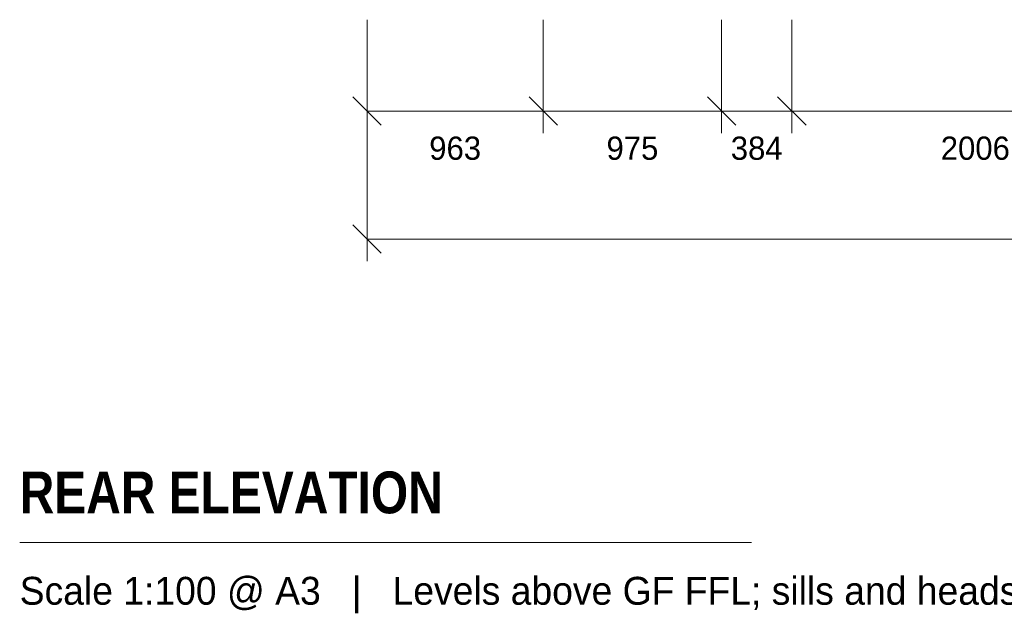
# Model space of a CAD drawing. Header units: millimetres. Extents: x -9749 to 3246, y -3965 to 5380.
# Tile 1 of 23: x -9749 to -4366, y -3965 to -707. Entities that reach past the tile are written whole.
import ezdxf
from ezdxf.enums import TextEntityAlignment as Align

# ---------------------------------------------------------------- set-up
doc = ezdxf.new("R2010")
doc.units = ezdxf.units.MM
for name, color, linetype in [('LINE-INK', 7, 'Continuous'), ('TEXT-INK', 7, 'Continuous'), ('TEXT-STEEL_GREY', 7, 'Continuous')]:
    doc.layers.add(name, color=color, linetype=linetype)
doc.styles.add('OpenSansCondensed-Bold', font='OpenSansCondensed-Bold.ttf')

msp = doc.modelspace()

# ---------------------------------------------------------------- linework, layer by layer
at = {"layer": 'LINE-INK', "lineweight": 5}
for p, q in [((-7850, -707.2), (-7850, -1327.2)), ((-7850, -707.2), (-7850, -2027.2)), ((-6887, -707.2), (-6887, -1327.2)), ((-5912, -707.2), (-5912, -1327.2)), ((-5528, -707.2), (-5528, -1327.2)), ((-7927.8, -1129.4), (-7772.2, -1285)), ((-6964.8, -1129.4), (-6809.2, -1285)), ((-5989.8, -1129.4), (-5834.2, -1285)), ((-5605.8, -1129.4), (-5450.2, -1285)), ((-7850, -1207.2), (0, -1207.2)), ((-7927.8, -1829.4), (-7772.2, -1985)), ((-7850, -1907.2), (0, -1907.2)), ((-9749, -3567.2), (-5749, -3567.2))]:
    msp.add_line(p, q, dxfattribs=at)

# ---------------------------------------------------------------- texts
at = {"layer": 'TEXT-INK'}
for s, p in [('963', (-7368.5, -1473.6)), ('975', (-6399.5, -1473.6)), ('384', (-5720, -1473.6)), ('2006', (-4525, -1473.6))]:
    msp.add_text(s, height=127, dxfattribs=at).set_placement(p, align=Align.CENTER)
at = {"layer": 'TEXT-INK', "style": 'OpenSansCondensed-Bold'}
msp.add_text('REAR ELEVATION', height=228.6, dxfattribs=at).set_placement((-9749, -3407.2))
at = {"layer": 'TEXT-STEEL_GREY'}
msp.add_text('Scale 1:100 @ A3   |   Levels above GF FFL; sills and heads in the schedule', height=152.4, dxfattribs=at).set_placement((-9749, -3907.2))

doc.saveas('drawing.dxf')
